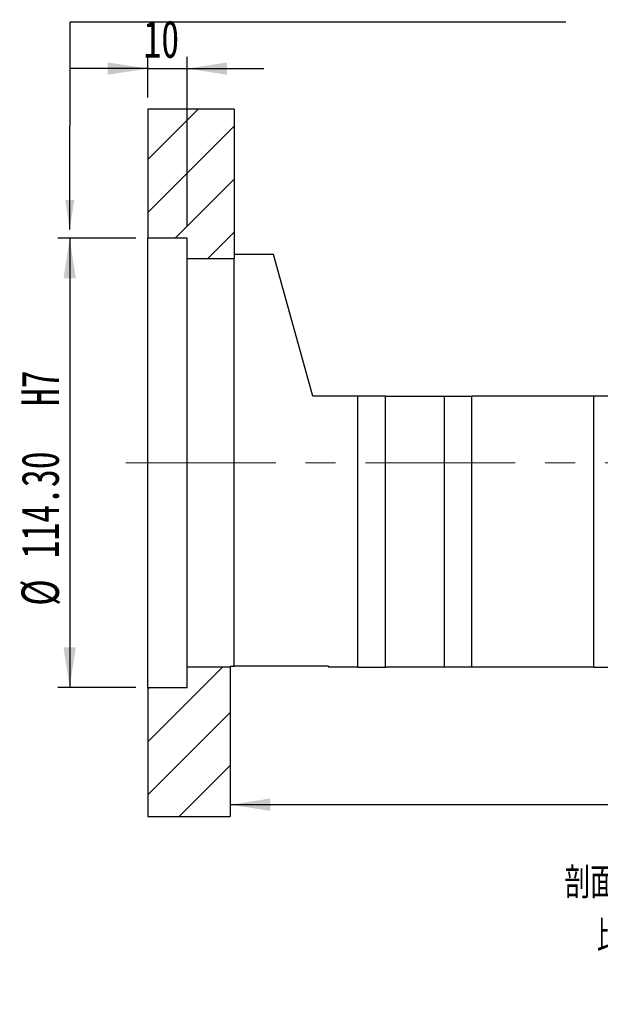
# Paper-space layout 'MBCK35-H' of a CAD drawing. Header units: millimetres. Extents: x 21 to 284, y 7 to 205.
# Tile 4 of 6: x 175 to 225, y 7 to 90. Entities that reach past the tile are written whole.
import ezdxf

# ---------------------------------------------------------------- set-up
doc = ezdxf.new("R2010")
doc.units = ezdxf.units.MM
doc.linetypes.add('CENTERX2', pattern=[20.32, 12.7, -2.54, 2.54, -2.54])
doc.layers.add('圖層0', color=7, linetype='Continuous')
doc.styles.add('SLDTEXTSTYLE0', font='TXT', dxfattribs={"width": 0.7})
doc.styles.add('SLDTEXTSTYLE4', font='TXT', dxfattribs={"width": 0.75, "bigfont": 'bigfont'})
doc.styles.add('SLDTEXTSTYLE5', font='TXT', dxfattribs={"width": 0.65625, "bigfont": 'bigfont'})
doc.dimstyles.new('SLDDIMSTYLE3', dxfattribs={"dimtxt": 3.389974, "dimasz": 2.5, "dimexe": 0, "dimexo": 0.0625, "dimgap": 0.847493, "dimtad": 1, "dimlfac": 3, "dimrnd": 1e-09, "dimzin": 12, "dimdsep": 46, "dimtxsty": 'SLDTEXTSTYLE0', "dimsah": 1, "dimcen": 0.09, "dimadec": 0, "dimazin": 3, "dimtfac": 1, "dimtofl": 0, "dimtmove": 0, "dimatfit": 3, "dimfxl": 0, "dimfrac": 2, "dimtolj": 1, "dimtzin": 12, "dimarcsym": 0})
doc.dimstyles.new('SLDDIMSTYLE6', dxfattribs={"dimtxt": 3.389974, "dimasz": 2.5, "dimexe": 0, "dimexo": 0.0625, "dimgap": 0.847493, "dimtad": 1, "dimlfac": 3, "dimrnd": 1e-09, "dimzin": 12, "dimdsep": 46, "dimtxsty": 'SLDTEXTSTYLE0', "dimsah": 1, "dimcen": 0.09, "dimadec": 0, "dimazin": 3, "dimtfac": 1, "dimtmove": 0, "dimatfit": 0, "dimfxl": 0, "dimfrac": 2, "dimtolj": 1, "dimtzin": 12, "dimarcsym": 0})
doc.dimstyles.new('SLDDIMSTYLE7', dxfattribs={"dimtxt": 3.389974, "dimasz": 2.5, "dimexe": 0, "dimexo": 0.0625, "dimgap": 0.847493, "dimtad": 1, "dimlfac": 3, "dimrnd": 1e-09, "dimzin": 4, "dimdsep": 46, "dimtxsty": 'SLDTEXTSTYLE0', "dimsah": 1, "dimcen": 0.09, "dimadec": 0, "dimazin": 1, "dimtfac": 1, "dimtofl": 0, "dimtmove": 0, "dimatfit": 3, "dimfxl": 0, "dimfrac": 2, "dimtolj": 1, "dimtzin": 12, "dimarcsym": 0})

# ---------------------------------------------------------------- blocks, each defined once
blk = doc.blocks.new('_D_76')
at = {"layer": '圖層0', "color": 7}
for p, q in [((266.294, 37.149), (266.294, 22.823)), ((266.294, 23.823), (193.294, 23.823))]:
    blk.add_line(p, q, dxfattribs=at)
for points in [[(193.294, 23.823), (196.684, 23.301), (196.684, 24.344)], [(266.294, 23.823), (262.904, 24.344), (262.904, 23.301)]]:
    blk.add_solid(points, dxfattribs=at)
at = {"layer": '圖層0', "color": 7, "insert": (226.813, 27.916), "char_height": 3.175, "attachment_point": 1, "style": 'SLDTEXTSTYLE0'}
blk.add_mtext('219', dxfattribs=at)
blk = doc.blocks.new('_D_77')
at = {"layer": '圖層0', "color": 7}
for p, q in [((186.294, 83.815), (186.294, 87.254)), ((189.627, 72.865), (189.627, 87.254)), ((186.294, 86.254), (179.775, 86.254)), ((186.294, 86.254), (189.627, 86.254)), ((189.627, 86.254), (196.147, 86.254))]:
    blk.add_line(p, q, dxfattribs=at)
for points in [[(186.294, 86.254), (182.904, 86.776), (182.904, 85.733)], [(189.627, 86.254), (193.017, 85.733), (193.017, 86.776)]]:
    blk.add_solid(points, dxfattribs=at)
at = {"layer": '圖層0', "color": 7, "insert": (185.93, 90.347), "char_height": 3.175, "attachment_point": 1, "style": 'SLDTEXTSTYLE0'}
blk.add_mtext('10', dxfattribs=at)
blk = doc.blocks.new('_D_78')
at = {"layer": '圖層0', "color": 7}
for p, q in [((185.294, 71.865), (178.669, 71.865)), ((179.669, 71.865), (179.669, 33.765)), ((185.294, 33.765), (178.669, 33.765))]:
    blk.add_line(p, q, dxfattribs=at)
for points in [[(179.669, 71.865), (179.147, 68.475), (180.19, 68.475)], [(179.669, 33.765), (180.19, 37.155), (179.147, 37.155)]]:
    blk.add_solid(points, dxfattribs=at)
at = {"layer": '圖層0', "color": 7, "char_height": 3.175, "attachment_point": 1, "rotation": 90, "style": 'SLDTEXTSTYLE0'}
for s, insert in [('H7', (175.576, 57.629)), ('114.30', (175.576, 44.714)), ('%%c', (175.576, 40.692))]:
    blk.add_mtext(s, dxfattribs=dict(at, insert=insert))
blk = doc.blocks.new('SW_NOTE_19')
at = {"layer": '圖層0', "color": 0, "char_height": 2.64583, "attachment_point": 2}
for s, insert, style in [('\\M+19655\\M+196CA\\M+19AA4 AH-AH', (11.079, 3.411), 'SLDTEXTSTYLE4'), ('\\M+194E4\\M+197E1 1 : 3', (11.271, -1.117), 'SLDTEXTSTYLE5')]:
    blk.add_mtext(s, dxfattribs=dict(at, insert=insert, style=style))

psp = doc.layouts.new('MBCK35-H')

# ---------------------------------------------------------------- hatches: boundary and pattern name
at = {"layer": '圖層0', "linetype": 'Continuous', "lineweight": 18}
h = psp.add_hatch(dxfattribs=at)
h.set_pattern_fill('ANSI31', color=256, style=0)
h.paths.add_polyline_path([(193.6275, 70.1487), (193.6275, 82.8154), (186.2942, 82.8154), (186.2942, 71.8654), (189.6275, 71.8654), (189.6275, 70.1487)], flags=0)
h = psp.add_hatch(dxfattribs=at)
h.set_pattern_fill('ANSI31', color=256, style=0)
h.paths.add_polyline_path([(186.2942, 33.7654), (186.2942, 22.8154), (193.2942, 22.8154), (193.2942, 35.482), (189.6275, 35.482), (189.6275, 33.7654)], flags=0)

# ---------------------------------------------------------------- linework, layer by layer
at = {"color": 7, "linetype": 'Continuous', "lineweight": 25}
for p, q in [((186.2942, 82.8154), (186.2942, 71.8654)), ((193.6275, 82.8154), (186.2942, 82.8154)), ((193.6275, 82.8154), (193.6275, 70.1487)), ((189.6275, 71.8654), (186.2942, 71.8654)), ((186.2942, 33.7654), (186.2942, 71.8654)), ((189.6275, 70.1487), (189.6275, 71.8654)), ((196.9608, 70.482), (193.6275, 70.482)), ((200.2942, 58.4821), (196.9608, 70.482)), ((189.6275, 70.1487), (193.6275, 70.1487)), ((189.6275, 35.482), (189.6275, 70.1487)), ((193.6275, 35.5821), (193.6275, 70.1487)), ((204.1275, 58.4821), (200.2942, 58.4821)), ((204.1275, 35.482), (204.1275, 58.4821)), ((206.4608, 58.4821), (204.1275, 58.4821)), ((206.4608, 35.482), (206.4608, 58.4821)), ((206.4608, 58.4821), (211.4608, 58.4821)), ((211.4608, 35.482), (211.4608, 58.4821)), ((211.4608, 58.4821), (213.7942, 58.4821)), ((213.7942, 35.482), (213.7942, 58.4821)), ((224.1275, 58.4821), (213.7942, 58.4821)), ((224.1275, 35.482), (224.1275, 58.4821)), ((226.4608, 58.4821), (224.1275, 58.4821)), ((189.6275, 33.7654), (189.6275, 35.482)), ((193.2942, 35.482), (189.6275, 35.482)), ((193.2942, 35.5821), (193.6275, 35.5821)), ((193.2942, 35.5821), (193.2942, 35.482)), ((193.2942, 35.482), (193.2942, 22.8154)), ((201.6275, 35.5821), (193.6275, 35.5821)), ((201.6275, 35.5821), (201.6275, 35.482)), ((204.1275, 35.482), (201.6275, 35.482)), ((204.1275, 35.482), (206.4608, 35.482)), ((211.4608, 35.482), (206.4608, 35.482)), ((213.7942, 35.482), (211.4608, 35.482)), ((224.1275, 35.482), (213.7942, 35.482)), ((224.1275, 35.482), (226.4608, 35.482)), ((186.2942, 33.7654), (189.6275, 33.7654)), ((186.2942, 33.7654), (186.2942, 22.8154)), ((186.2942, 22.8154), (193.2942, 22.8154))]:
    psp.add_line(p, q, dxfattribs=at)
at = {"layer": '圖層0', "color": 7}
for p, q in [((179.6694, 72.6128), (179.7031, 90.2183)), ((179.7031, 90.2183), (221.7724, 90.2183))]:
    psp.add_line(p, q, dxfattribs=at)
at = {"layer": '圖層0', "color": 7, "linetype": 'CENTERX2', "lineweight": 18}
psp.add_line((184.4449, 52.8154), (265.4577, 52.8154), dxfattribs=at)
at = {"layer": '圖層0', "color": 7}
psp.add_solid([(179.6694, 72.6128), (180.0588, 75.1121), (179.2895, 75.1135)], dxfattribs=at)

# ---------------------------------------------------------------- block references
at = {"layer": '圖層0'}
psp.add_blockref('SW_NOTE_19', (219.224, 15.111), dxfattribs=at)

# ---------------------------------------------------------------- dimensions: what is measured, and where the dimension line sits
at = {"layer": '圖層0', "color": 7}
for base, p1, p2, dimstyle, picture, middle in [((189.6275, 86.2541), (186.2942, 82.8154), (189.6275, 71.8654), 'SLDDIMSTYLE6', '_D_77', (187.9175, 86.2541)), ((193.2942, 23.8228), (266.2942, 38.1487), (193.2942, 22.8154), 'SLDDIMSTYLE3', '_D_76', (229.7942, 23.8228))]:
    dim = psp.add_linear_dim(base=base, p1=p1, p2=p2, dimstyle=dimstyle, dxfattribs=at)
    dim.commit()
    dim.dimension.update_dxf_attribs({"geometry": picture, "text_midpoint": middle, "dimtype": 160})
dim = psp.add_linear_dim(base=(179.6685, 33.7654), p1=(186.2942, 71.8654), p2=(186.2942, 33.7654), angle=90, text='%%c<>  H7', dimstyle='SLDDIMSTYLE7', dxfattribs=at)
dim.commit()
dim.dimension.update_dxf_attribs({"geometry": '_D_78', "text_midpoint": (179.6685, 51.6961), "dimtype": 160})

doc.saveas('drawing.dxf')
